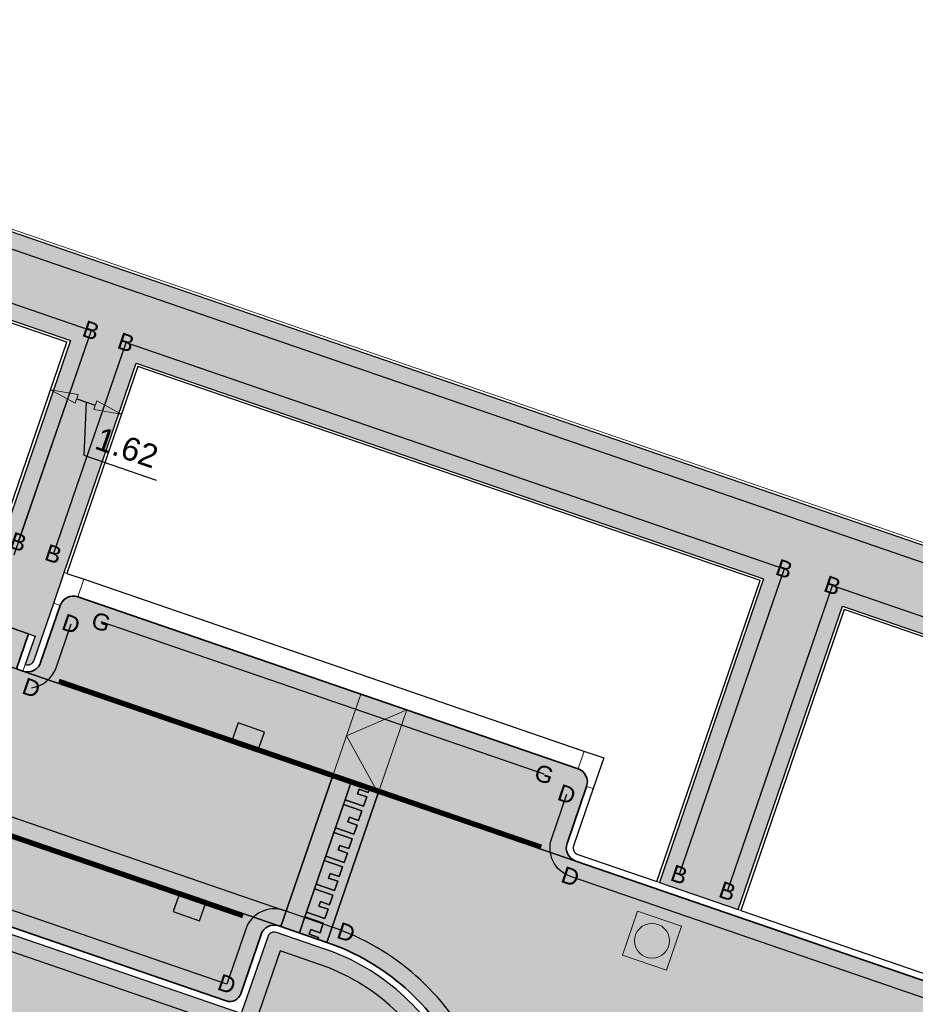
# Model space of a CAD drawing. Header units: metres. Extents: x 131295 to 132236, y 397710 to 398702.
# Tile 58 of 127: x 131443 to 131463, y 398034 to 398055. Entities that reach past the tile are written whole.
import ezdxf
from ezdxf.enums import TextEntityAlignment as Align

# ---------------------------------------------------------------- set-up
doc = ezdxf.new("R2010")
doc.units = ezdxf.units.M
doc.linetypes.add('AL-MATERIAALS', pattern=[2, 1, -1])
doc.linetypes.add('MA-1-3', pattern=[4, 1, -3])
doc.layers.get('Defpoints').update_dxf_attribs({"color": 128})
for name, color, linetype, lineweight in [('N-IE-markering 1 - 3 streep 0.10', 255, 'MA-1-3', 18), ('N-IE-te stellen putdeksel', 190, 'Continuous', 18), ('N-KO-inritperronband 130-150x250mm', 3, 'Continuous', 35), ('N-KO-opsluitband 60x200mm', 2, 'Continuous', 25), ('N-KO-opsluitband achterkant', 8, 'Continuous', 5), ('N-KO-tekst banden', 1, 'Continuous', 18), ('N-KO-trottoirband 130-150x250mm', 3, 'Continuous', 35), ('N-KO-trottoirband 380-400x250mm', 3, 'Continuous', 35), ('N-KO-trottoirband achterkant', 8, 'Continuous', 5), ('N-RI-straatkolk', 7, 'Continuous', 25), ('N-VH-afschotrichting', 250, 'Continuous', 18), ("N-VH-arcering 'MAT' grijs 254", 254, 'Continuous', 18), ('X-AL-maatvoering', 1, 'Continuous', 18), ('X-AL-materiaalscheiding', 1, 'AL-MATERIAALS', 18), ('X-AL-sinusdrempel grijs', 252, 'Continuous', 25), ('X-AL-sinusdrempel wit', 255, 'Continuous', 25), ('X-AL-sinusdrempel zwart', 250, 'Continuous', 25)]:
    doc.layers.add(name, color=color, linetype=linetype, lineweight=lineweight)
doc.layers.add("N-VH-arcering 'MAT' kleur 1 (heiderood)", color=7, linetype='Continuous', lineweight=18, true_color=0xd98c8c)
doc.layers.add("N-VH-arcering 'MAT' kleur 5 (roodbruin)", color=7, linetype='Continuous', lineweight=18, true_color=0xc5a6a0)
for name, color, linetype, plot in [('X-AL-contourlijnen', 30, 'Continuous', False), ('X-AL-hulplijn bandenlijnnummers', 30, 'Continuous', False), ('X-AL-hulplijn hoogtetekst', 190, 'Continuous', False)]:
    doc.layers.add(name, color=color, linetype=linetype, plot=plot)
doc.styles.add('CS Annotative', font='arial.ttf')
doc.dimstyles.new('CS Annotative', dxfattribs={"dimtxt": 2.5, "dimasz": 3, "dimexe": 0.18, "dimexo": 0.0625, "dimgap": 1, "dimtad": 1, "dimzin": 0, "dimdsep": 46, "dimtxsty": 'CS Annotative', "dimblk": 'CS Dimensionpijl', "dimcen": 0, "dimse1": 1, "dimse2": 1, "dimclrd": 256, "dimclre": 256, "dimclrt": 2, "dimadec": 0, "dimazin": 0, "dimtm": 1e-09, "dimtfac": 1, "dimtofl": 0, "dimtmove": 1, "dimatfit": 3, "dimfxl": 1, "dimtfillclr": 256, "dimtolj": 1, "dimtzin": 0, "dimarcsym": 0})

# ---------------------------------------------------------------- blocks, each defined once
blk = doc.blocks.new('*U145')
blk.add_lwpolyline([(-2.178144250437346, -1.602556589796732), (0.6415352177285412, -2.626962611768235), (1.409839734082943, -0.5122030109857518), (-1.409839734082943, 0.5122030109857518)], close=True)
blk.add_solid([(-2.178144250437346, -1.602556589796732), (-1.409839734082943, 0.5122030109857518), (-2.178144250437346, -1.602556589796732), (0.6415352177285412, -2.626962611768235)])
blk = doc.blocks.new('*U146')
blk.add_lwpolyline([(2.178143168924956, 1.602558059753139), (-0.6415369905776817, 2.626962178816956), (-1.409840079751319, 0.5122020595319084), (1.409840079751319, -0.5122020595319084)], close=True)
blk.add_solid([(2.178143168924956, 1.602558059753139), (1.409840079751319, -0.5122020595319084), (2.178143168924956, 1.602558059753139), (-0.6415369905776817, 2.626962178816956)])
blk = doc.blocks.new('CS te stellen put(deksel)')
at = {"flags": 128}
blk.add_lwpolyline([(-0.5, -0.5), (0.5, -0.5), (0.5, 0.5), (-0.5000000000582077, 0.5), (-0.5, -0.5)], close=True, dxfattribs=at)
blk.add_circle((0.0001273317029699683, 0.0003214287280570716), 0.3749999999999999)
blk = doc.blocks.new('CS Dimensionpijl')
h = blk.add_hatch(color=256)
h.dxf.hatch_style = 1
h.paths.add_polyline_path([(-1, -0.1666666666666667), (0, 0), (-1, 0.1666666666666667)])
at = {"flags": 128}
blk.add_lwpolyline([(0, 0.5), (0, -0.5)], dxfattribs=at)
blk.add_lwpolyline([(-1, -0.1666666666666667), (0, 0), (-1, 0.1666666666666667)], close=True, dxfattribs=at)
blk = doc.blocks.new('*D618')
at = {"layer": 'Defpoints', "color": 0, "transparency": 16777216}
for p in [(131444.3506343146, 398047.9791178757), (131445.8825584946, 398047.4522283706), (131445.5299491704, 398046.4270214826)]:
    blk.add_point(p, dxfattribs=at)
at = {"layer": 'X-AL-maatvoering', "lineweight": -2, "transparency": 16777216}
for p, q in [((131444.5654038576, 398046.7587668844), (131444.9625703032, 398046.622165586)), ((131444.7639870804, 398046.6904662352), (131444.718204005, 398045.5410025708)), ((131444.718204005, 398045.5410025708), (131446.2752706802, 398045.0054655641))]:
    blk.add_line(p, q, dxfattribs=at)
at = {"layer": 'X-AL-maatvoering', "lineweight": -2, "transparency": 16777216, "xscale": 0.6000000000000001, "yscale": 0.6000000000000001, "zscale": 0.6000000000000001}
for p, rotation in [((131443.9980249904, 398046.9539109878), 161.0198736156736), ((131445.5299491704, 398046.4270214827), 341.0198736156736)]:
    blk.add_blockref('CS Dimensionpijl', p, dxfattribs=dict(at, rotation=rotation))
at = {"layer": 'X-AL-maatvoering', "color": 2, "transparency": 16777216, "insert": (131445.6448148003, 398045.7037672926), "char_height": 0.5, "attachment_point": 5, "rotation": 341.0198736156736, "style": 'CS Annotative'}
blk.add_mtext('\\A1;1.62', dxfattribs=at)

msp = doc.modelspace()

# ---------------------------------------------------------------- hatches: boundary and pattern name
at = {"layer": "N-VH-arcering 'MAT' grijs 254"}
h = msp.add_hatch(color=256, dxfattribs=at)
h.dxf.hatch_style = 1
edge = h.paths.add_edge_path()
edge.add_line((131342.7596675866, 398069.7150251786), (131341.6284153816, 398070.1038041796))
edge.add_line((131341.6284153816, 398070.1038041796), (131341.1231030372, 398068.6334683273))
edge.add_line((131341.1231030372, 398068.6334683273), (131344.6623296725, 398067.4126458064))
edge.add_line((131344.6623296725, 398067.4126458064), (131344.6740631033, 398067.4469791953))
edge.add_line((131344.6740631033, 398067.4469791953), (131348.0075427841, 398066.3393957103))
edge.add_line((131348.0075427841, 398066.3393957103), (131348.1551189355, 398066.6045629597))
edge.add_line((131348.1551189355, 398066.6045629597), (131349.7807163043, 398066.0654328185))
edge.add_line((131349.7807163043, 398066.0654328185), (131349.7230970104, 398065.7357829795))
edge.add_line((131349.7230970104, 398065.7357829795), (131352.9977042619, 398064.5906258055))
edge.add_line((131352.9977042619, 398064.5906258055), (131359.3359764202, 398062.4226722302))
edge.add_line((131359.3359764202, 398062.4226722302), (131362.6641292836, 398061.2657356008))
edge.add_line((131362.6641292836, 398061.2657356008), (131364.5270973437, 398060.6138699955))
edge.add_line((131364.5270973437, 398060.6138699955), (131367.1167447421, 398059.7265202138))
edge.add_line((131367.1167447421, 398059.7265202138), (131367.026, 398059.459))
edge.add_line((131367.026, 398059.459), (131370.098, 398058.395))
edge.add_line((131370.098, 398058.395), (131370.1939942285, 398058.6743678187))
edge.add_line((131370.1939942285, 398058.6743678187), (131372.87, 398057.7548592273))
edge.add_line((131372.87, 398057.7548592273), (131372.798, 398057.475))
edge.add_line((131372.798, 398057.475), (131375.874, 398056.408))
edge.add_line((131375.874, 398056.408), (131375.9677388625, 398056.6843470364))
edge.add_line((131375.9677388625, 398056.6843470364), (131378.6559271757, 398055.7724946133))
edge.add_line((131378.6559271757, 398055.7724946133), (131378.565, 398055.482))
edge.add_line((131378.565, 398055.482), (131381.648, 398054.431))
edge.add_line((131381.648, 398054.431), (131381.7417237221, 398054.7073024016))
edge.add_line((131381.7417237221, 398054.7073024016), (131384.4259537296, 398053.7807277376))
edge.add_line((131384.4259537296, 398053.7807277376), (131384.333, 398053.51))
edge.add_line((131384.333, 398053.51), (131387.4252257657, 398052.4812634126))
edge.add_line((131387.4252257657, 398052.4812634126), (131387.496, 398052.694))
edge.add_line((131387.496, 398052.694), (131390.1800521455, 398051.7985150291))
edge.add_line((131390.1800521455, 398051.7985150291), (131390.098, 398051.52))
edge.add_line((131390.098, 398051.52), (131393.18, 398050.474))
edge.add_line((131393.18, 398050.474), (131393.2714851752, 398050.7368751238))
edge.add_line((131393.2714851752, 398050.7368751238), (131395.9504230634, 398049.816756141))
edge.add_line((131395.9504230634, 398049.816756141), (131395.88, 398049.547))
edge.add_line((131395.88, 398049.547), (131398.945, 398048.484))
edge.add_line((131398.945, 398048.484), (131399.0383878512, 398048.7557825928))
edge.add_line((131399.0383878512, 398048.7557825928), (131401.7112560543, 398047.8374293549))
edge.add_line((131401.7112560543, 398047.8374293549), (131401.639, 398047.568))
edge.add_line((131401.639, 398047.568), (131404.71, 398046.501))
edge.add_line((131404.71, 398046.501), (131404.8076832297, 398046.7735482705))
edge.add_line((131404.8076832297, 398046.7735482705), (131407.6766714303, 398045.7900599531))
edge.add_line((131407.6766714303, 398045.7900599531), (131407.594, 398045.52))
edge.add_line((131407.594, 398045.52), (131410.663, 398044.462))
edge.add_line((131410.663, 398044.462), (131410.7587688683, 398044.7407119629))
edge.add_line((131410.7587688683, 398044.7407119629), (131413.4489326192, 398043.8189923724))
edge.add_line((131413.4489326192, 398043.8189923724), (131413.353, 398043.539))
edge.add_line((131413.353, 398043.539), (131416.433, 398042.48))
edge.add_line((131416.433, 398042.48), (131416.5303210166, 398042.7632291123))
edge.add_line((131416.5303210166, 398042.7632291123), (131419.2121201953, 398041.8443754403))
edge.add_line((131419.2121201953, 398041.8443754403), (131419.112, 398041.553))
edge.add_line((131419.112, 398041.553), (131422.201, 398040.491))
edge.add_line((131422.201, 398040.491), (131422.3022357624, 398040.7856220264))
edge.add_line((131422.3022357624, 398040.7856220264), (131424.9762075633, 398039.8694502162))
edge.add_line((131424.9762075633, 398039.8694502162), (131424.874, 398039.572))
edge.add_line((131424.874, 398039.572), (131427.9534064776, 398038.513860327))
edge.add_line((131427.9534064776, 398038.513860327), (131428.0565548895, 398038.8140436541))
edge.add_line((131428.0565548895, 398038.8140436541), (131430.7684406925, 398037.8790389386))
edge.add_line((131430.7684406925, 398037.8790389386), (131430.665, 398037.578))
edge.add_line((131430.665, 398037.578), (131433.739, 398036.521))
edge.add_line((131433.739, 398036.521), (131433.8408027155, 398036.8172720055))
edge.add_line((131433.8408027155, 398036.8172720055), (131436.529101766, 398035.8882320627))
edge.add_line((131436.529101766, 398035.8882320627), (131436.428, 398035.594))
edge.add_line((131436.428, 398035.594), (131439.518, 398034.536))
edge.add_line((131439.518, 398034.536), (131439.6160726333, 398034.8214165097))
edge.add_line((131439.6160726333, 398034.8214165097), (131442.2801548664, 398033.9007455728))
edge.add_line((131442.2801548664, 398033.9007455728), (131442.183, 398033.618))
edge.add_line((131442.183, 398033.618), (131445.276, 398032.553))
edge.add_line((131445.276, 398032.553), (131445.352, 398032.781))
edge.add_line((131445.352, 398032.781), (131451.0680801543, 398030.8133967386))
edge.add_line((131451.0680801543, 398030.8133967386), (131450.7460321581, 398029.8695272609))
edge.add_line((131450.7460321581, 398029.8695272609), (131450.167661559, 398028.1744185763))
edge.add_line((131450.167661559, 398028.1744185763), (131452.4597349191, 398027.395141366))
edge.add_line((131452.4597349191, 398027.395141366), (131452.9206496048, 398028.7351172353))
edge.add_arc((131448.334383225, 398030.3126661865), 4.849999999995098, 341.0181981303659, 431.033621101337)
edge.add_line((131449.9106975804, 398034.8993570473), (131448.8710825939, 398035.2566429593))
edge.add_arc((131448.8223306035, 398035.1147865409), 0.1500000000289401, 71.03362109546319, 161.0336211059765)
edge.add_line((131448.6804741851, 398035.1635385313), (131448.1117009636, 398033.508546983))
edge.add_line((131448.1117009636, 398033.508546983), (131410.4724646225, 398046.4440750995))
edge.add_line((131410.4724646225, 398046.4440750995), (131411.0412377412, 398048.099066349))
edge.add_arc((131410.899381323, 398048.1478183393), 0.1499999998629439, 341.0336211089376, 431.0336210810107)
edge.add_line((131410.9481333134, 398048.2896747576), (131410.7368746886, 398047.6749636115))
edge.add_line((131410.7368746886, 398047.6749636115), (131410.5950182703, 398047.7237156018))
edge.add_line((131410.5950182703, 398047.7237156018), (131409.7438797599, 398048.0162275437))
edge.add_line((131409.7438797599, 398048.0162275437), (131409.6020233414, 398048.064979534))
edge.add_line((131409.6020233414, 398048.064979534), (131409.8132819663, 398048.6796906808))
edge.add_arc((131409.7645299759, 398048.5378342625), 0.1499999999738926, 71.03362108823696, 161.0336211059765)
edge.add_line((131409.6226735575, 398048.5865862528), (131409.0539004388, 398046.9315950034))
edge.add_line((131409.0539004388, 398046.9315950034), (131381.8174681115, 398056.2919771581))
edge.add_line((131381.8174681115, 398056.2919771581), (131382.3862412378, 398057.9469684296))
edge.add_arc((131382.2443848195, 398057.99572042), 0.1499999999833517, 341.0336210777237, 431.0336166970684)
edge.add_line((131382.2931368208, 398058.1375768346), (131381.1582855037, 398058.5275928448))
edge.add_arc((131381.1095335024, 398058.3857364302), 0.1499999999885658, 71.03361669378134, 161.0336211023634)
edge.add_line((131380.967677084, 398058.4344884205), (131380.3989039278, 398056.779497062))
edge.add_line((131380.3989039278, 398056.779497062), (131342.7596675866, 398069.7150251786))
h = msp.add_hatch(color=256, dxfattribs=at)
h.dxf.hatch_style = 1
edge = h.paths.add_edge_path()
edge.add_line((131484.137227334, 398031.9594301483), (131485.4650959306, 398035.8051629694))
edge.add_line((131485.4650959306, 398035.8051629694), (131399.8556683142, 398065.2496416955))
edge.add_line((131399.8556683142, 398065.2496416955), (131394.553970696, 398067.1060699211))
edge.add_line((131394.553970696, 398067.1060699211), (131393.2962202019, 398063.3609416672))
edge.add_arc((131397.8938700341, 398061.8168833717), 4.84999999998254, 161.4360731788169, 251.033652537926)
edge.add_line((131396.3175581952, 398057.230191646), (131399.099758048, 398056.2736538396))
edge.add_arc((131399.1485271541, 398056.4155043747), 0.1500000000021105, 251.0267079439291, 341.0336525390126)
edge.add_line((131399.2903835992, 398056.3667524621), (131399.7128942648, 398057.5961577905))
edge.add_line((131399.7128942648, 398057.5961577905), (131399.8267705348, 398057.9275105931))
edge.add_line((131399.8267705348, 398057.9275105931), (131396.8527868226, 398058.9495818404))
edge.add_arc((131397.8278250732, 398061.786710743), 3.000000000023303, 161.4431273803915, 251.03365254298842, ccw=False)
edge.add_line((131394.9838003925, 398062.7414482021), (131395.3494642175, 398063.8307078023))
edge.add_arc((131396.2974724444, 398063.5124619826), 0.9999999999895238, 71.01987362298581, 161.4431273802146, ccw=False)
edge.add_line((131396.6227126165, 398064.4580934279), (131413.1264712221, 398058.781796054))
edge.add_line((131413.1264712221, 398058.781796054), (131411.5727548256, 398054.2608516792))
edge.add_line((131411.5727548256, 398054.2608516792), (131411.3452459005, 398053.5988549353))
edge.add_line((131411.3452459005, 398053.5988549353), (131410.9227294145, 398052.3694326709))
edge.add_arc((131411.0645858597, 398052.3206807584), 0.1500000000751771, 161.0336525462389, 251.0339748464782)
edge.add_line((131411.0158347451, 398052.1788240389), (131411.2270943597, 398052.7935380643))
edge.add_line((131411.2270943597, 398052.7935380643), (131411.3689507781, 398052.7447860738))
edge.add_line((131411.3689507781, 398052.7447860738), (131412.2200892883, 398052.4522741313))
edge.add_line((131412.2200892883, 398052.4522741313), (131412.3619457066, 398052.4035221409))
edge.add_line((131412.3619457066, 398052.4035221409), (131412.1506870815, 398051.7888109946))
edge.add_arc((131412.1994383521, 398051.9306676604), 0.1500000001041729, 251.0339118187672, 341.0336210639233)
edge.add_line((131412.3412947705, 398051.8819156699), (131412.7638112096, 398053.1113356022))
edge.add_line((131412.7638112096, 398053.1113356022), (131412.9913204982, 398053.7733322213))
edge.add_line((131412.9913204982, 398053.7733322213), (131414.5449196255, 398058.2939353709))
edge.add_line((131414.5449196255, 398058.2939353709), (131426.1761855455, 398054.2934815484))
edge.add_line((131426.1761855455, 398054.2934815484), (131424.6235453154, 398049.7756685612))
edge.add_line((131424.6235453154, 398049.7756685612), (131424.3960363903, 398049.1136718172))
edge.add_line((131424.3960363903, 398049.1136718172), (131423.9735199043, 398047.8842495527))
edge.add_arc((131424.1153763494, 398047.8354976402), 0.1500000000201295, 161.0336525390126, 251.0339748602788)
edge.add_line((131424.0666252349, 398047.6936409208), (131424.2778848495, 398048.3083549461))
edge.add_line((131424.2778848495, 398048.3083549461), (131424.4197412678, 398048.2596029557))
edge.add_line((131424.4197412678, 398048.2596029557), (131425.270879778, 398047.9670910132))
edge.add_line((131425.270879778, 398047.9670910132), (131425.4127361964, 398047.9183390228))
edge.add_line((131425.4127361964, 398047.9183390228), (131425.2014775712, 398047.3036278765))
edge.add_arc((131425.2502288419, 398047.4454845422), 0.1500000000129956, 251.0339117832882, 341.0336210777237)
edge.add_line((131425.3920852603, 398047.3967325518), (131425.8146016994, 398048.6261524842))
edge.add_line((131425.8146016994, 398048.6261524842), (131426.042110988, 398049.2881491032))
edge.add_line((131426.042110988, 398049.2881491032), (131427.5946339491, 398053.8056208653))
edge.add_line((131427.5946339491, 398053.8056208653), (131444.4268729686, 398048.0163460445))
edge.add_line((131444.4268729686, 398048.0163460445), (131442.8757468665, 398043.5029388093))
edge.add_line((131442.8757468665, 398043.5029388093), (131442.64823449, 398042.8409320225))
edge.add_line((131442.64823449, 398042.8409320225), (131442.225718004, 398041.6115097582))
edge.add_arc((131442.3675744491, 398041.5627578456), 0.150000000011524, 161.0336525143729, 251.0324077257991)
edge.add_line((131442.3188194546, 398041.4209024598), (131442.5300790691, 398042.0356164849))
edge.add_line((131442.5300790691, 398042.0356164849), (131442.6719354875, 398041.9868644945))
edge.add_line((131442.6719354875, 398041.9868644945), (131443.5230739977, 398041.6943525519))
edge.add_line((131443.5230739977, 398041.6943525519), (131443.664930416, 398041.6456005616))
edge.add_line((131443.664930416, 398041.6456005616), (131443.4536717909, 398041.0308894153))
edge.add_arc((131443.5024269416, 398041.1727447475), 0.1499999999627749, 251.0323446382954, 341.0336210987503)
edge.add_line((131443.6442833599, 398041.1239927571), (131444.066799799, 398042.3534126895))
edge.add_line((131444.066799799, 398042.3534126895), (131444.2943090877, 398043.0154093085))
edge.add_line((131444.2943090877, 398043.0154093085), (131445.8453213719, 398047.5284853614))
edge.add_line((131445.8453213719, 398047.5284853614), (131459.3734181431, 398042.8756361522))
edge.add_line((131459.3734181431, 398042.8756361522), (131457.1247310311, 398036.3325380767))
edge.add_line((131457.1247310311, 398036.3325380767), (131458.8270071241, 398035.7475114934))
edge.add_line((131458.8270071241, 398035.7475114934), (131461.075554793, 398042.2902038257))
edge.add_line((131461.075554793, 398042.2902038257), (131482.0069374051, 398035.0910708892))
edge.add_arc((131481.681697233, 398034.1454394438), 1.000000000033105, -18.966347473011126, 71.01987362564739, ccw=False)
edge.add_line((131482.6274068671, 398033.8204266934), (131481.1931190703, 398029.6469910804))
edge.add_line((131481.1931190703, 398029.6469910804), (131480.8518637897, 398028.6540061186))
edge.add_line((131480.8518637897, 398028.6540061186), (131481.9867063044, 398028.2639779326))
edge.add_line((131481.9867063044, 398028.2639779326), (131482.2704191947, 398028.1664741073))
edge.add_line((131482.2704191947, 398028.1664741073), (131482.1241634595, 398027.7409047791))
edge.add_arc((131482.1729159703, 398027.8827610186), 0.1500000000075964, 251.0334109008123, 341.0336525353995)
edge.add_line((131482.3147724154, 398027.8340091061), (131482.7697900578, 398029.1580019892))
edge.add_line((131482.7697900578, 398029.1580019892), (131482.997298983, 398029.8199987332))
edge.add_line((131482.997298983, 398029.8199987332), (131483.1904411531, 398030.3805014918))
edge.add_line((131483.1904411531, 398030.3805014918), (131488.4430135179, 398028.5894768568))
edge.add_line((131488.4430135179, 398028.5894768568), (131488.2459874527, 398028.0161779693))
edge.add_line((131488.2459874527, 398028.0161779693), (131489.3808390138, 398027.626162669))
edge.add_line((131489.3808390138, 398027.626162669), (131489.5788042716, 398028.2021943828))
edge.add_line((131489.5788042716, 398028.2021943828), (131498.8544287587, 398025.0393875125))
edge.add_line((131498.8544287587, 398025.0393875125), (131498.6487934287, 398024.4410377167))
edge.add_line((131498.6487934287, 398024.4410377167), (131499.7836449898, 398024.0510224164))
edge.add_line((131499.7836449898, 398024.0510224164), (131499.9902195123, 398024.6521050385))
edge.add_line((131499.9902195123, 398024.6521050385), (131505.2433937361, 398022.8608751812))
edge.add_line((131505.2433937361, 398022.8608751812), (131505.8296367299, 398024.5627420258))
edge.add_line((131505.8296367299, 398024.5627420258), (131484.137227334, 398031.9594301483))
h = msp.add_hatch(color=256, dxfattribs=at)
h.dxf.hatch_style = 1
h.paths.add_polyline_path([(131443.5230739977, 398041.6943525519), (131442.6719354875, 398041.9868644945), (131442.4119248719, 398041.2302969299), (131443.2630633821, 398040.9377849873)])
at = {"layer": "N-VH-arcering 'MAT' kleur 1 (heiderood)"}
h = msp.add_hatch(color=256, dxfattribs=at)
h.dxf.hatch_style = 1
edge = h.paths.add_edge_path()
edge.add_line((131409.8620339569, 398048.8215470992), (131410.0038903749, 398048.7727951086))
edge.add_line((131410.0038903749, 398048.7727951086), (131410.8550288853, 398048.4802831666))
edge.add_line((131410.8550288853, 398048.4802831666), (131410.9968853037, 398048.4315311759))
edge.add_line((131410.9968853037, 398048.4315311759), (131448.9198345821, 398035.3984993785))
edge.add_line((131448.9198345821, 398035.3984993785), (131448.9664546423, 398035.3824773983))
edge.add_line((131448.9664546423, 398035.3824773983), (131450.0715097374, 398038.5979185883))
edge.add_line((131450.0715097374, 398038.5979185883), (131443.4049175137, 398040.8890337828))
edge.add_line((131443.4049175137, 398040.8890337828), (131443.2630633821, 398040.9377849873))
edge.add_line((131443.2630633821, 398040.9377849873), (131442.4119248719, 398041.2302969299))
edge.add_line((131442.4119248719, 398041.2302969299), (131442.2700713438, 398041.279044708))
edge.add_line((131442.2700713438, 398041.279044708), (131425.1527250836, 398047.1617716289))
edge.add_line((131425.1527250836, 398047.1617716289), (131425.0108691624, 398047.2105234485))
edge.add_line((131425.0108691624, 398047.2105234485), (131424.1597306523, 398047.503035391))
edge.add_line((131424.1597306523, 398047.503035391), (131424.0178742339, 398047.5517873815))
edge.add_line((131424.0178742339, 398047.5517873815), (131412.1019352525, 398051.6469545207))
edge.add_line((131412.1019352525, 398051.6469545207), (131411.9600786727, 398051.6957065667))
edge.add_line((131411.9600786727, 398051.6957065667), (131411.1089401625, 398051.9882185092))
edge.add_line((131411.1089401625, 398051.9882185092), (131410.9670825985, 398052.0369676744))
edge.add_line((131410.9670825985, 398052.0369676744), (131399.0649682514, 398056.1273760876))
edge.add_arc((131399.1485271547, 398056.4155043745), 0.300000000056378, 251.026707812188, 253.82752913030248, ccw=False)
edge.add_line((131399.050988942, 398056.1318033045), (131397.261760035, 398056.746951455))
edge.add_line((131397.261760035, 398056.746951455), (131396.1567577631, 398053.5316582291))
edge.add_line((131396.1567577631, 398053.5316582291), (131409.8620339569, 398048.8215470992))
h = msp.add_hatch(color=256, dxfattribs=at)
h.dxf.hatch_style = 1
edge = h.paths.add_edge_path()
edge.add_line((131464.7844696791, 398033.5414804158), (131455.3208627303, 398036.7938680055))
edge.add_line((131455.3208627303, 398036.7938680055), (131451.0645048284, 398038.256655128))
edge.add_line((131451.0645048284, 398038.256655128), (131449.9594495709, 398035.0412134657))
edge.add_arc((131448.334383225, 398030.3126661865), 5.000000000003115, -18.98180187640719, 71.03362110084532, ccw=False)
edge.add_line((131453.0624928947, 398028.686327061), (131457.3408656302, 398027.2657504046))
edge.add_line((131457.3408656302, 398027.2657504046), (131457.3414704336, 398027.2674572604))
edge.add_arc((131462.0543528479, 398025.5975053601), 4.999999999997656, 71.03362110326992, 160.4888448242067, ccw=False)
edge.add_line((131463.6794191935, 398030.3260526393), (131464.7844696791, 398033.5414804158))
at = {"layer": "N-VH-arcering 'MAT' kleur 5 (roodbruin)"}
h = msp.add_hatch(color=256, dxfattribs=at)
h.dxf.hatch_style = 1
edge = h.paths.add_edge_path()
edge.add_arc((131410.899381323, 398048.1478183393), 0.2999999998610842, -18.96637890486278, 71.03362154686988, ccw=False)
edge.add_line((131411.1830941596, 398048.0503143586), (131410.7443263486, 398046.7736068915))
edge.add_arc((131410.9807537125, 398046.6923535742), 0.2499999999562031, 161.0336210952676, 251.0336210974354)
edge.add_line((131410.8995003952, 398046.4559262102), (131447.7821691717, 398033.780408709))
edge.add_arc((131447.863422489, 398034.0168360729), 0.2499999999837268, 251.0336210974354, 341.0336210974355)
edge.add_line((131448.0998498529, 398033.9355827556), (131448.5386177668, 398035.2122905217))
edge.add_arc((131448.8223306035, 398035.1147865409), 0.3000000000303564, 71.03362154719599, 161.0336210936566, ccw=False)
edge.add_line((131448.9198345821, 398035.3984993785), (131410.9968853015, 398048.4315311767))
h = msp.add_hatch(color=256, dxfattribs=at)
h.dxf.hatch_style = 1
edge = h.paths.add_edge_path()
edge.add_arc((131444.4923690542, 398042.2071567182), 0.3000000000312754, 71.03356953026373, 161.0336210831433)
edge.add_line((131444.2086562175, 398042.3046606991), (131443.7861399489, 398041.0752412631))
edge.add_arc((131443.5024266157, 398041.1727454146), 0.3000005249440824, 251.0336343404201, 341.0336210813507, ccw=False)
edge.add_line((131443.4049225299, 398040.8890320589), (131455.3208632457, 398036.7938678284))
edge.add_arc((131455.4183671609, 398037.0775806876), 0.2999999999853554, 161.0336210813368, 251.0336343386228, ccw=False)
edge.add_line((131455.1346543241, 398037.1750846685), (131455.5571721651, 398038.4045086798))
edge.add_arc((131455.2734592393, 398038.502012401), 0.29999999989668, 341.0336735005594, 431.0336580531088)
edge.add_line((131455.370963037, 398038.7857253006), (131444.5898732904, 398042.4908694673))
at = {"layer": 'X-AL-sinusdrempel grijs'}
msp.add_hatch(color=256, dxfattribs=at).paths.add_polyline_path([(131450.3151289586, 398038.0145362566), (131450.349255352, 398038.1138357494), (131450.4687077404, 398038.4614131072), (131450.0715097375, 398038.5979185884), (131448.9664546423, 398035.3824773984), (131449.3636526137, 398035.2459718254), (131449.4830949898, 398035.5935200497), (131449.5172213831, 398035.6928195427), (131449.6911034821, 398036.1987741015), (131449.7252298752, 398036.2980735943), (131449.8991119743, 398036.8040281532), (131449.9332383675, 398036.903327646), (131450.1071204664, 398037.4092822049), (131450.1412468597, 398037.5085816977)])
at = {"layer": 'X-AL-sinusdrempel wit'}
msp.add_hatch(color=256, dxfattribs=at).paths.add_polyline_path([(131451.064504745, 398038.2566548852), (131450.8659057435, 398038.3249076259), (131450.8488325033, 398038.2752286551), (131450.6502335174, 398038.3434814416), (131450.6161071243, 398038.2441819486), (131450.8147061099, 398038.1759291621), (131450.7464533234, 398037.9773301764), (131450.349255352, 398038.1138357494), (131450.3151289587, 398038.0145362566), (131450.7123269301, 398037.8780306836), (131450.6408240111, 398037.6699746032), (131450.4422250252, 398037.7382273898), (131450.4080986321, 398037.6389278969), (131450.6066976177, 398037.5706751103), (131450.5384448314, 398037.3720761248), (131450.1412468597, 398037.5085816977), (131450.1071204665, 398037.4092822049), (131450.504318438, 398037.2727766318), (131450.4328155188, 398037.0647205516), (131450.2342165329, 398037.1329733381), (131450.2000901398, 398037.0336738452), (131450.3986891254, 398036.9654210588), (131450.3304363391, 398036.766822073), (131449.9332383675, 398036.903327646), (131449.8991119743, 398036.8040281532), (131450.2963099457, 398036.6675225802), (131450.2248070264, 398036.4594665), (131450.0262080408, 398036.5277192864), (131449.9920816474, 398036.4284197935), (131450.1906806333, 398036.360167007), (131450.1224278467, 398036.1615680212), (131449.7252298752, 398036.2980735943), (131449.6911034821, 398036.1987741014), (131450.0883014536, 398036.0622685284), (131450.0167985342, 398035.8542124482), (131449.8181995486, 398035.9224652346), (131449.7840731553, 398035.8231657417), (131449.982672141, 398035.7549129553), (131449.9144193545, 398035.5563139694), (131449.5172213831, 398035.6928195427), (131449.4830949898, 398035.5935200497), (131449.8802929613, 398035.4570144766), (131449.808790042, 398035.2489583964), (131449.6101910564, 398035.3172111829), (131449.5760646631, 398035.2179116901), (131449.7746636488, 398035.1496589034), (131449.7608505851, 398035.1094662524), (131449.9594495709, 398035.0412134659)])
at = {"layer": 'X-AL-sinusdrempel zwart'}
for points in [[(131450.8147061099, 398038.1759291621), (131450.6161071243, 398038.2441819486), (131450.6502335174, 398038.3434814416), (131450.8488325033, 398038.2752286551), (131450.8659057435, 398038.3249076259), (131450.4687077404, 398038.4614131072), (131450.3492553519, 398038.1138357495), (131450.7464533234, 398037.9773301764)], [(131450.5384448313, 398037.3720761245), (131450.6066976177, 398037.5706751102), (131450.4080986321, 398037.6389278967), (131450.4422250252, 398037.7382273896), (131450.640824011, 398037.669974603), (131450.7123269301, 398037.8780306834), (131450.3151289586, 398038.0145362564), (131450.1412468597, 398037.5085816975)], [(131450.330436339, 398036.7668220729), (131450.3986891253, 398036.9654210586), (131450.2000901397, 398037.0336738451), (131450.2342165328, 398037.132973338), (131450.4328155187, 398037.0647205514), (131450.5043184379, 398037.2727766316), (131450.1071204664, 398037.4092822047), (131449.9332383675, 398036.9033276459)], [(131450.1224278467, 398036.1615680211), (131450.1906806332, 398036.3601670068), (131449.9920816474, 398036.4284197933), (131450.0262080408, 398036.5277192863), (131450.2248070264, 398036.4594664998), (131450.2963099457, 398036.6675225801), (131449.8991119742, 398036.804028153), (131449.7252298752, 398036.2980735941)], [(131449.9144193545, 398035.5563139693), (131449.982672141, 398035.7549129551), (131449.7840731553, 398035.8231657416), (131449.8181995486, 398035.9224652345), (131450.0167985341, 398035.8542124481), (131450.0883014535, 398036.0622685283), (131449.691103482, 398036.1987741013), (131449.5172213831, 398035.6928195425)], [(131449.8802929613, 398035.4570144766), (131449.4830949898, 398035.5935200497), (131449.3636526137, 398035.2459718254), (131449.7608505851, 398035.1094662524), (131449.7746636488, 398035.1496589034), (131449.5760646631, 398035.2179116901), (131449.6101910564, 398035.3172111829), (131449.808790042, 398035.2489583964)]]:
    msp.add_hatch(color=256, dxfattribs=at).paths.add_polyline_path(points)

# ---------------------------------------------------------------- linework, layer by layer
at = {"layer": 'N-IE-markering 1 - 3 streep 0.10', "const_width": 0.1, "flags": 128}
for points in [[(131411.7372022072, 398048.1242350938), (131448.1470163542, 398035.6112245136)], [(131444.1777419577, 398040.6763066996), (131454.5805456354, 398037.1011635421)]]:
    msp.add_lwpolyline(points, dxfattribs=at)
at = {"layer": 'N-KO-inritperronband 130-150x250mm', "ltscale": 0.8}
msp.add_lwpolyline([(131443.5230739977, 398041.6943525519), (131443.2630633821, 398040.9377849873), (131443.4049175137, 398040.8890337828)], dxfattribs=at)
at = {"layer": 'N-KO-opsluitband 60x200mm', "flags": 128}
for points in [[(131534.5740784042, 398119.2515092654), (131537.0548361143, 398118.3917861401, -0.4135534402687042), (131537.6729898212, 398117.1215982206), (131505.8296367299, 398024.5627420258), (131484.137227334, 398031.9594301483), (131485.4650959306, 398035.8051629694), (131399.8556681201, 398065.2496417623), (131400.100182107, 398065.9605245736)], [(131458.8270071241, 398035.7475114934), (131461.075554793, 398042.2902038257), (131482.0069374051, 398035.0910708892, -0.4141431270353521), (131482.6274068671, 398033.8204266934), (131481.1931190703, 398029.6469910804), (131476.3700034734, 398031.3045663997), (131475.8824813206, 398029.886002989)]]:
    msp.add_lwpolyline(points, format="xyb", dxfattribs=at)
for points in [[(131426.042110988, 398049.2881491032), (131427.5946339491, 398053.8056208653), (131444.4268729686, 398048.0163460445), (131442.8757468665, 398043.5029388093)], [(131444.2943090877, 398043.0154093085), (131445.8453213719, 398047.5284853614), (131459.3734181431, 398042.8756361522), (131457.1247310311, 398036.3325380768)]]:
    msp.add_lwpolyline(points, dxfattribs=at)
at = {"layer": 'N-KO-opsluitband achterkant', "flags": 128}
for points in [[(131534.5544313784, 398119.1948171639), (131537.0351890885, 398118.3350940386, -0.4135534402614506), (131537.616253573, 398117.1411173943), (131505.7923663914, 398024.6388426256), (131484.2135998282, 398031.9967807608), (131485.5414164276, 398035.8423629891), (131399.931921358, 398065.2868649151), (131400.1569196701, 398065.9410092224)], [(131458.8837496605, 398035.7280106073), (131461.1127917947, 398042.2139468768), (131481.9874229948, 398035.0343330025, -0.414143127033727), (131482.570664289, 398033.8399274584), (131481.1558772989, 398029.7232345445), (131476.3327618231, 398031.3808098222), (131475.8257387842, 398029.9055038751)]]:
    msp.add_lwpolyline(points, format="xyb", dxfattribs=at)
for points in [[(131426.0988535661, 398049.2686483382), (131427.6318710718, 398053.7293638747), (131444.3506343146, 398047.9791178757), (131442.8190042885, 398043.5224395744)], [(131444.3510516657, 398042.9959085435), (131445.8825584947, 398047.4522283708), (131459.2971793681, 398042.838408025), (131457.0679884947, 398036.3520389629)]]:
    msp.add_lwpolyline(points, dxfattribs=at)
at = {"layer": 'N-KO-trottoirband 130-150x250mm', "ltscale": 0.8}
for points in [[(131452.6017522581, 398027.346857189), (131453.0624928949, 398028.6863270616, 0.4142924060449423), (131449.9594495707, 398035.0412134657), (131448.9198345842, 398035.3984993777, 0.4142135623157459), (131448.5386177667, 398035.2122905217), (131448.0998498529, 398033.9355827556, -0.4142135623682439), (131447.7821691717, 398033.780408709), (131410.8995003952, 398046.4559262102, -0.4142135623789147), (131410.7443263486, 398046.7736068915), (131411.1830941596, 398048.0503143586, 0.4142135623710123), (131410.9968853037, 398048.4315311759)], [(131443.4049175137, 398040.8890337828, 0.4142181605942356), (131443.7861397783, 398041.0752407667), (131444.2086565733, 398042.3046617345)], [(131480.3731350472, 398028.1840747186), (131455.3208627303, 398036.7938680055, -0.414213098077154), (131455.1346543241, 398037.1750846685), (131455.5571720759, 398038.4045084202)]]:
    msp.add_lwpolyline(points, format="xyb", dxfattribs=at)
at = {"layer": 'N-KO-trottoirband 380-400x250mm'}
msp.add_lwpolyline([(131455.3709634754, 398038.7857251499), (131444.5898732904, 398042.4908694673)], dxfattribs=at)
for centre, start, end in [((131444.4923690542, 398042.2071567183), 71.03362109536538, 161.0336210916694), ((131455.2734592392, 398038.502012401), 341.0336210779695, 71.03362107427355)]:
    msp.add_arc(centre, 0.3, start, end, dxfattribs=at)
at = {"layer": 'N-KO-trottoirband achterkant', "ltscale": 0.8}
for points in [[(131452.6017522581, 398027.346857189), (131452.4597349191, 398027.395141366), (131452.9206496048, 398028.7351172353, 0.4142924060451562), (131449.9106975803, 398034.8993570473), (131448.8710825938, 398035.2566429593, 0.4142135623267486), (131448.6804741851, 398035.1635385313), (131448.1117009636, 398033.508546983), (131410.4724646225, 398046.4440750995), (131411.0412377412, 398048.0990663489, 0.4142135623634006), (131410.9481333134, 398048.2896747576)], [(131443.4536717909, 398041.0308894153, 0.4142200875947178), (131443.6442833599, 398041.1239927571), (131444.066799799, 398042.3534126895)], [(131480.4218872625, 398028.3259310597), (131455.3696149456, 398036.9357243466, -0.4142130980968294), (131455.2765107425, 398037.1263326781), (131455.6990285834, 398038.3557566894)]]:
    msp.add_lwpolyline(points, format="xyb", dxfattribs=at)
at = {"layer": 'N-KO-trottoirband achterkant', "flags": 128}
for points in [[(131444.2086562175, 398042.3046606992), (131444.066799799, 398042.3534126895), (131444.2943090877, 398043.0154093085), (131444.7198783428, 398042.8691533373), (131444.589873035, 398042.490869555)], [(131455.5571720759, 398038.4045084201), (131455.6990285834, 398038.3557566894), (131455.926537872, 398039.0177533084), (131455.5009685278, 398039.16400902), (131455.3709632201, 398038.7857252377)]]:
    msp.add_lwpolyline(points, dxfattribs=at)
at = {"layer": 'N-KO-trottoirband achterkant'}
msp.add_lwpolyline([(131455.5009685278, 398039.16400902), (131444.7198783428, 398042.8691533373)], dxfattribs=at)
at = {"layer": 'N-KO-trottoirband achterkant', "ltscale": 0.8}
msp.add_lwpolyline([(131443.5230739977, 398041.6943525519), (131443.664930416, 398041.6456005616), (131443.4049198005, 398040.889032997)], dxfattribs=at)
at = {"layer": 'N-VH-afschotrichting', "ltscale": 2}
msp.add_lwpolyline([(131450.071499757, 398038.5978895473), (131450.6890341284, 398040.3947673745)], dxfattribs=at)
msp.add_lwpolyline([(131451.064504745, 398038.2566548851), (131451.6820292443, 398040.0535039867), (131450.3802669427, 398039.4963284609)], close=True, dxfattribs=at)
at = {"layer": 'X-AL-contourlijnen', "flags": 128}
for points in [[(131485.4650959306, 398035.8051629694), (131399.8556683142, 398065.2496416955)], [(131427.5946339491, 398053.8056208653), (131444.4268729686, 398048.0163460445), (131442.8757468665, 398043.5029388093)]]:
    msp.add_lwpolyline(points, dxfattribs=at)
for points in [[(131409.8620339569, 398048.8215470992), (131410.0038903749, 398048.7727951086), (131410.8550288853, 398048.4802831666), (131410.9968853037, 398048.4315311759), (131448.9198345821, 398035.3984993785), (131448.9664546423, 398035.3824773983), (131450.0715097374, 398038.5979185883), (131443.4049175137, 398040.8890337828), (131443.2630633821, 398040.9377849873), (131442.4119248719, 398041.2302969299), (131442.2700713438, 398041.279044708), (131425.1527250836, 398047.1617716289), (131425.0108691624, 398047.2105234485), (131424.1597306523, 398047.503035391), (131424.0178742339, 398047.5517873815), (131412.1019352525, 398051.6469545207), (131411.9600786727, 398051.6957065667), (131411.1089401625, 398051.9882185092), (131410.9670825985, 398052.0369676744), (131399.0649682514, 398056.1273760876, -0.0122214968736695), (131399.050988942, 398056.1318033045), (131397.261760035, 398056.746951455), (131396.1567577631, 398053.5316582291)], [(131410.9968853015, 398048.4315311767, -0.4142135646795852), (131411.1830941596, 398048.0503143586), (131410.7443263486, 398046.7736068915, 0.4142135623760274), (131410.8995003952, 398046.4559262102), (131447.7821691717, 398033.780408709, 0.4142135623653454), (131448.0998498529, 398033.9355827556), (131448.5386177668, 398035.2122905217, -0.4142135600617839), (131448.9198345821, 398035.3984993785)], [(131445.8825584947, 398047.4522283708), (131444.351051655, 398042.9959085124), (131444.7671638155, 398042.8529026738), (131455.4536831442, 398039.1802599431), (131455.926537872, 398039.0177533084), (131455.6990285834, 398038.3557566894), (131455.2765107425, 398037.1263326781, 0.4142130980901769), (131455.3696149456, 398036.9357243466), (131457.0679884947, 398036.3520389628), (131459.2971793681, 398042.838408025)], [(131444.5898732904, 398042.4908694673, 0.4142138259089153), (131444.2086562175, 398042.3046606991), (131443.7861399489, 398041.0752412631, -0.4142134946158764), (131443.4049225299, 398040.8890320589), (131455.3208632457, 398036.7938678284, -0.4142136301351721), (131455.1346543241, 398037.1750846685), (131455.5571721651, 398038.4045086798, 0.4142134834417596), (131455.370963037, 398038.7857253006)], [(131461.1127917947, 398042.2139468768), (131458.8837496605, 398035.7280106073), (131475.8257387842, 398029.9055038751), (131476.3327618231, 398031.3808098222), (131481.1558772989, 398029.7232345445), (131482.570664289, 398033.8399274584, 0.4141431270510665), (131481.9874229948, 398035.0343330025)], [(131464.7844696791, 398033.5414804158), (131455.3208627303, 398036.7938680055), (131451.0645048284, 398038.256655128), (131449.9594495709, 398035.0412134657, -0.4142924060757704), (131453.0624928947, 398028.686327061), (131457.3408656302, 398027.2657504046), (131457.3414704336, 398027.2674572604, -0.41143142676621), (131463.6794191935, 398030.3260526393)]]:
    msp.add_lwpolyline(points, format="xyb", close=True, dxfattribs=at)
for points in [[(131427.6318710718, 398053.7293638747), (131426.0988535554, 398049.268648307), (131426.5149657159, 398049.1256424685), (131442.402888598, 398043.6654351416), (131442.8190008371, 398043.5224295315), (131444.3506343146, 398047.9791178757)], [(131443.5230739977, 398041.6943525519), (131442.6719354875, 398041.9868644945), (131442.4119248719, 398041.2302969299), (131443.2630633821, 398040.9377849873)], [(131450.3151289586, 398038.0145362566), (131450.349255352, 398038.1138357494), (131450.4687077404, 398038.4614131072), (131450.0715097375, 398038.5979185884), (131448.9664546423, 398035.3824773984), (131449.3636526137, 398035.2459718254), (131449.4830949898, 398035.5935200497), (131449.5172213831, 398035.6928195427), (131449.6911034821, 398036.1987741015), (131449.7252298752, 398036.2980735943), (131449.8991119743, 398036.8040281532), (131449.9332383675, 398036.903327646), (131450.1071204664, 398037.4092822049), (131450.1412468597, 398037.5085816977)], [(131451.064504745, 398038.2566548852), (131450.8659057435, 398038.3249076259), (131450.8488325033, 398038.2752286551), (131450.6502335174, 398038.3434814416), (131450.6161071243, 398038.2441819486), (131450.8147061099, 398038.1759291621), (131450.7464533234, 398037.9773301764), (131450.349255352, 398038.1138357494), (131450.3151289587, 398038.0145362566), (131450.7123269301, 398037.8780306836), (131450.6408240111, 398037.6699746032), (131450.4422250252, 398037.7382273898), (131450.4080986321, 398037.6389278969), (131450.6066976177, 398037.5706751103), (131450.5384448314, 398037.3720761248), (131450.1412468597, 398037.5085816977), (131450.1071204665, 398037.4092822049), (131450.504318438, 398037.2727766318), (131450.4328155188, 398037.0647205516), (131450.2342165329, 398037.1329733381), (131450.2000901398, 398037.0336738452), (131450.3986891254, 398036.9654210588), (131450.3304363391, 398036.766822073), (131449.9332383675, 398036.903327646), (131449.8991119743, 398036.8040281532), (131450.2963099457, 398036.6675225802), (131450.2248070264, 398036.4594665), (131450.0262080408, 398036.5277192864), (131449.9920816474, 398036.4284197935), (131450.1906806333, 398036.360167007), (131450.1224278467, 398036.1615680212), (131449.7252298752, 398036.2980735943), (131449.6911034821, 398036.1987741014), (131450.0883014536, 398036.0622685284), (131450.0167985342, 398035.8542124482), (131449.8181995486, 398035.9224652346), (131449.7840731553, 398035.8231657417), (131449.982672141, 398035.7549129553), (131449.9144193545, 398035.5563139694), (131449.5172213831, 398035.6928195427), (131449.4830949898, 398035.5935200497), (131449.8802929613, 398035.4570144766), (131449.808790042, 398035.2489583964), (131449.6101910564, 398035.3172111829), (131449.5760646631, 398035.2179116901), (131449.7746636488, 398035.1496589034), (131449.7608505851, 398035.1094662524), (131449.9594495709, 398035.0412134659)], [(131450.8147061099, 398038.1759291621), (131450.6161071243, 398038.2441819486), (131450.6502335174, 398038.3434814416), (131450.8488325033, 398038.2752286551), (131450.8659057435, 398038.3249076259), (131450.4687077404, 398038.4614131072), (131450.3492553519, 398038.1138357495), (131450.7464533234, 398037.9773301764)], [(131450.5384448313, 398037.3720761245), (131450.6066976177, 398037.5706751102), (131450.4080986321, 398037.6389278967), (131450.4422250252, 398037.7382273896), (131450.640824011, 398037.669974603), (131450.7123269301, 398037.8780306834), (131450.3151289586, 398038.0145362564), (131450.1412468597, 398037.5085816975)], [(131450.330436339, 398036.7668220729), (131450.3986891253, 398036.9654210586), (131450.2000901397, 398037.0336738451), (131450.2342165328, 398037.132973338), (131450.4328155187, 398037.0647205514), (131450.5043184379, 398037.2727766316), (131450.1071204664, 398037.4092822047), (131449.9332383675, 398036.9033276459)], [(131450.1224278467, 398036.1615680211), (131450.1906806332, 398036.3601670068), (131449.9920816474, 398036.4284197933), (131450.0262080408, 398036.5277192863), (131450.2248070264, 398036.4594664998), (131450.2963099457, 398036.6675225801), (131449.8991119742, 398036.804028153), (131449.7252298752, 398036.2980735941)], [(131449.9144193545, 398035.5563139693), (131449.982672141, 398035.7549129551), (131449.7840731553, 398035.8231657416), (131449.8181995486, 398035.9224652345), (131450.0167985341, 398035.8542124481), (131450.0883014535, 398036.0622685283), (131449.691103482, 398036.1987741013), (131449.5172213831, 398035.6928195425)], [(131449.8802929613, 398035.4570144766), (131449.4830949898, 398035.5935200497), (131449.3636526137, 398035.2459718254), (131449.7608505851, 398035.1094662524), (131449.7746636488, 398035.1496589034), (131449.5760646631, 398035.2179116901), (131449.6101910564, 398035.3172111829), (131449.808790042, 398035.2489583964)]]:
    msp.add_lwpolyline(points, close=True, dxfattribs=at)
for points in [[(131442.6719354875, 398041.9868644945), (131443.5230739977, 398041.6943525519), (131443.664930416, 398041.6456005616), (131443.4536717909, 398041.0308894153, 0.4142200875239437), (131443.6442833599, 398041.1239927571), (131444.066799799, 398042.3534126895), (131444.2943090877, 398043.0154093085), (131445.8453213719, 398047.5284853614), (131459.3734181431, 398042.8756361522), (131457.1247310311, 398036.3325380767), (131458.8270071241, 398035.7475114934), (131461.075554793, 398042.2902038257), (131482.0069374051, 398035.0910708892, -0.4141431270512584)], [(131442.183, 398033.618), (131445.276, 398032.553), (131445.352, 398032.781), (131451.0680801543, 398030.8133967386), (131450.7460321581, 398029.8695272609), (131450.167661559, 398028.1744185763), (131452.4597349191, 398027.395141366), (131452.9206496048, 398028.7351172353, 0.4142924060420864), (131449.9106975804, 398034.8993570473), (131448.8710825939, 398035.2566429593, 0.4142135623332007), (131448.6804741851, 398035.1635385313), (131448.1117009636, 398033.508546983), (131410.4724646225, 398046.4440750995)]]:
    msp.add_lwpolyline(points, format="xyb", dxfattribs=at)
at = {"layer": 'X-AL-hulplijn bandenlijnnummers', "flags": 128}
for points in [[(131534.9721465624, 398119.4839780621), (131537.1694437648, 398118.7224900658, -0.4135534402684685), (131538.0039512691, 398117.0077363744), (131506.047047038, 398024.1188218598), (131483.6917211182, 398031.7415515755), (131485.0198930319, 398035.5881628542), (131399.4108575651, 398065.0325067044), (131399.6716362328, 398065.7906763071)], [(131458.5935134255, 398036.1449793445), (131460.85833895, 398042.7350360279), (131482.1207714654, 398035.4220418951, -0.4141431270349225), (131482.958405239, 398033.7066722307), (131481.4103627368, 398029.2022375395), (131476.5872464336, 398030.8598131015), (131476.3109838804, 398030.0559605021)]]:
    msp.add_lwpolyline(points, format="xyb", dxfattribs=at)
for points in [[(131425.8086164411, 398049.685616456), (131427.3774173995, 398054.2504533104), (131444.8715984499, 398048.2335103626), (131443.3042490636, 398043.672897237)], [(131444.0608145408, 398043.4128766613), (131445.6281048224, 398047.9733178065), (131459.8181443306, 398043.0928002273), (131457.5532335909, 398036.50249559)]]:
    msp.add_lwpolyline(points, dxfattribs=at)
at = {"layer": 'X-AL-hulplijn bandenlijnnummers', "ltscale": 0.8}
for points in [[(131453.0303002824, 398027.5167000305), (131453.3934605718, 398028.5724833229, 0.4142924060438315), (131450.0732042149, 398035.3722117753), (131449.0335892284, 398035.7294976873, 0.4142135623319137), (131448.2076194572, 398035.3260451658), (131447.8013528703, 398034.1439083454), (131411.107825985, 398046.7544231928), (131411.5140924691, 398047.9365597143, 0.2846489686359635), (131411.3622825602, 398048.604132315, 0.2846489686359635)], [(131443.5870078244, 398040.5282714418, 0.2846533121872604), (131444.1171378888, 398040.9614855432), (131444.442150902, 398041.9071942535)], [(131479.975667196, 398027.95058102), (131455.2071075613, 398036.4628698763, -0.4142130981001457), (131454.8036560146, 398037.2888393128), (131455.1286697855, 398038.2345502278)]]:
    msp.add_lwpolyline(points, format="xyb", dxfattribs=at)
at = {"layer": 'X-AL-hulplijn bandenlijnnummers'}
msp.add_lwpolyline([(131454.6424978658, 398038.6659852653), (131445.0908301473, 398041.9486128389)], dxfattribs=at)
at = {"layer": 'X-AL-hulplijn hoogtetekst', "flags": 128}
msp.add_lwpolyline([(131534.6886860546, 398119.5822131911), (131537.1694437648, 398118.7224900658, -0.4135534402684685), (131538.0039512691, 398117.0077363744), (131506.047047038, 398024.1188218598), (131483.6917211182, 398031.7415515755), (131485.0198930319, 398035.5881628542), (131399.4108575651, 398065.0325067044), (131399.769212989, 398066.0743641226)], format="xyb", dxfattribs=at)
for points in [[(131425.7111126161, 398049.4019035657), (131427.3774173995, 398054.2504533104), (131444.8715984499, 398048.2335103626), (131443.2067452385, 398043.3891843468)], [(131411.1106399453, 398048.7625294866), (131449.0335892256, 398035.7294976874)]]:
    msp.add_lwpolyline(points, dxfattribs=at)
at = {"layer": 'X-AL-hulplijn hoogtetekst', "ltscale": 0.8}
for points in [[(131452.9327199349, 398027.2330134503), (131453.3934605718, 398028.5724833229, 0.4142924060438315), (131450.0732042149, 398035.3722117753), (131449.0335892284, 398035.7294976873, 0.4142135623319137), (131448.2076194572, 398035.3260451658), (131447.8013528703, 398034.1439083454), (131411.107825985, 398046.7544231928), (131411.5140924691, 398047.9365597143, 0.4142135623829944), (131411.1106399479, 398048.7625294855, 0.4142135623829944)], [(131452.4890898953, 398027.0154855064), (131452.0145166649, 398027.1768346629), (131452.589681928, 398028.8489609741, 0.4142924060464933), (131449.7969429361, 398034.5683587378), (131448.9464698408, 398034.860641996), (131448.3289446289, 398033.0637940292), (131410.0277116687, 398046.2268314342), (131410.6656384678, 398048.0830430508)]]:
    msp.add_lwpolyline(points, format="xyb", dxfattribs=at)
at = {"layer": 'X-AL-materiaalscheiding', "flags": 128}
for points in [[(131410.9968853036, 398048.4315311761), (131448.9198345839, 398035.398499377)], [(131442.6719354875, 398041.9868644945), (131443.5230739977, 398041.6943525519)], [(131443.4049236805, 398040.8890316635), (131455.3208626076, 398036.7938676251)], [(131448.9664546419, 398035.3824773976), (131450.071499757, 398038.5978895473)], [(131449.9594495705, 398035.041213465), (131451.0644946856, 398038.2566256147)]]:
    msp.add_lwpolyline(points, dxfattribs=at)

# ---------------------------------------------------------------- block references
at = {"layer": 'N-IE-te stellen putdeksel', "rotation": 161.275131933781}
msp.add_blockref('CS te stellen put(deksel)', (131456.967, 398035.078), dxfattribs=at)
at = {"layer": 'N-RI-straatkolk', "xscale": 0.2, "yscale": 0.2, "zscale": 0.2, "rotation": 1}
for name, p in [('*U146', (131448.1800785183, 398039.2479168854)), ('*U145', (131447.0750357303, 398036.032503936))]:
    msp.add_blockref(name, p, dxfattribs=at)

# ---------------------------------------------------------------- texts
at = {"layer": 'N-KO-tekst banden', "style": 'CS Annotative'}
for s, height, p in [('B', 0.3599999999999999, (131444.8715984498, 398048.2335103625)), ('B', 0.3599999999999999, (131445.6281048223, 398047.9733178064)), ('B', 0.3599999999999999, (131443.3042490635, 398043.6728972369)), ('B', 0.3599999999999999, (131444.0608145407, 398043.4128766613)), ('B', 0.3599999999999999, (131459.8181443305, 398043.0928002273)), ('B', 0.3599999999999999, (131460.8583389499, 398042.7350360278)), ('D', 0.36, (131444.442150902, 398041.9071942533)), ('G', 0.3599999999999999, (131445.0908301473, 398041.9486128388)), ('D', 0.36, (131443.5870078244, 398040.5282714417)), ('G', 0.3599999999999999, (131454.6424978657, 398038.6659852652)), ('D', 0.36, (131455.1286697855, 398038.2345502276)), ('D', 0.36, (131455.2071075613, 398036.4628698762)), ('B', 0.3599999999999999, (131457.5532335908, 398036.5024955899)), ('B', 0.3599999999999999, (131458.5935134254, 398036.1449793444)), ('D', 0.36, (131450.372946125, 398035.2590548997)), ('D', 0.36, (131447.8013528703, 398034.1439083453))]:
    msp.add_text(s, height=height, rotation=341.0304262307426, dxfattribs=at).set_placement(p, align=Align.MIDDLE)

# ---------------------------------------------------------------- dimensions: what is measured, and where the dimension line sits
at = {"layer": 'X-AL-maatvoering'}
dim = msp.add_aligned_dim(p1=(131444.3506343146, 398047.9791178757), p2=(131445.8825584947, 398047.4522283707), distance=-1.084150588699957, dimstyle='CS Annotative', dxfattribs=at)
dim.commit()
dim.dimension.update_dxf_attribs({"geometry": '*D618', "text_midpoint": (131445.0554077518, 398045.9064877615)})

doc.saveas('drawing.dxf')
